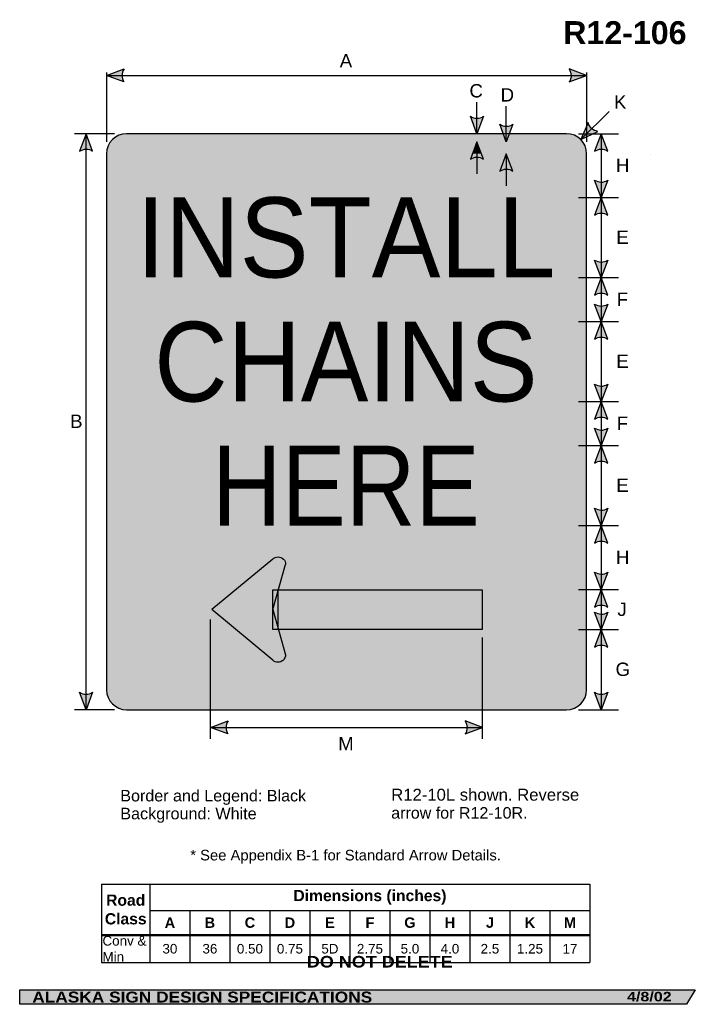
# Model space of a CAD drawing. Header units: feet. Extents: x 3.7 to 45.9, y 0.2 to 61.7.
import ezdxf
from ezdxf.enums import TextEntityAlignment as Align

# ---------------------------------------------------------------- set-up
doc = ezdxf.new("R2010")
doc.units = ezdxf.units.FT
doc.header["$MEASUREMENT"] = 0
doc.layers.add('Sign', color=7, linetype='Continuous')
doc.styles.add('ARIAL', font='arial.ttf')
doc.styles.add('ARIAL B', font='arialbd.ttf')
doc.styles.add('ARIAL BLACK B', font='ariblk.ttf')
doc.styles.add('ARIAL BLACK BI', font='ariblk.ttf')
doc.styles.add('FHWA SERIES D2000EX', font='txt')

# ---------------------------------------------------------------- blocks, each defined once
blk = doc.blocks.new('*T2')
at = {"color": 0, "linetype": 'ByBlock', "lineweight": -2, "transparency": 16777216}
for p, q in [((0, 0), (30.52488586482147, 0)), ((0, 0), (0, -4.906962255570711)), ((3.02488586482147, 0), (3.02488586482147, -4.906962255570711)), ((30.52488586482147, 0), (30.52488586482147, -4.906962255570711)), ((3.02488586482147, -1.640272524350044), (30.52488586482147, -1.640272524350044)), ((5.52488586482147, -1.640272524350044), (5.52488586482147, -4.906962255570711)), ((8.02488586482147, -1.640272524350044), (8.02488586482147, -4.906962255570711)), ((10.52488586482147, -1.640272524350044), (10.52488586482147, -4.906962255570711)), ((13.02488586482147, -1.640272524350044), (13.02488586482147, -4.906962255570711)), ((15.52488586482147, -1.640272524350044), (15.52488586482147, -4.906962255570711)), ((18.02488586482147, -1.640272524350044), (18.02488586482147, -4.906962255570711)), ((20.52488586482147, -1.640272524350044), (20.52488586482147, -4.906962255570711)), ((23.02488586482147, -1.640272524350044), (23.02488586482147, -4.906962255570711)), ((25.52488586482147, -1.640272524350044), (25.52488586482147, -4.906962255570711)), ((28.02488586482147, -1.640272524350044), (28.02488586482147, -4.906962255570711)), ((0, -3.176730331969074), (30.52488586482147, -3.176730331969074)), ((0, -4.906962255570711), (30.52488586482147, -4.906962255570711))]:
    blk.add_line(p, q, dxfattribs=at)
at = {"color": 18, "transparency": 16777216}
for s, insert, char_height, width, attachment_point, style in [('Road Class', (1.512442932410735, -1.588365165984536), 0.7, 2.90488586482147, 5, 'ARIAL B'), ('Dimensions (inches)', (16.77488586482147, -0.8201362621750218), 0.7, 27.38, 5, 'ARIAL B'), ('A', (4.27488586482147, -2.408501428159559), 0.65, 2.379999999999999, 5, 'ARIAL B'), ('B', (6.77488586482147, -2.408501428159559), 0.65, 2.379999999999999, 5, 'ARIAL B'), ('C', (9.27488586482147, -2.408501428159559), 0.65, 2.379999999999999, 5, 'ARIAL B'), ('D', (11.77488586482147, -2.408501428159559), 0.65, 2.379999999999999, 5, 'ARIAL B'), ('E', (14.27488586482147, -2.408501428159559), 0.65, 2.379999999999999, 5, 'ARIAL B'), ('F', (16.77488586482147, -2.408501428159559), 0.65, 2.379999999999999, 5, 'ARIAL B'), ('G', (19.27488586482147, -2.408501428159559), 0.65, 2.379999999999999, 5, 'ARIAL B'), ('H', (21.77488586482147, -2.408501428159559), 0.65, 2.379999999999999, 5, 'ARIAL B'), ('J', (24.27488586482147, -2.408501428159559), 0.65, 2.379999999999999, 5, 'ARIAL B'), ('K', (26.77488586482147, -2.408501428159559), 0.65, 2.379999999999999, 5, 'ARIAL B'), ('M', (29.27488586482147, -2.408501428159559), 0.65, 2.379999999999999, 5, 'ARIAL B'), ('Conv & Min', (0.0600000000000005, -4.041846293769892), 0.6, 2.90488586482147, 4, 'ARIAL'), ('30', (4.27488586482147, -4.041846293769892), 0.6, 2.379999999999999, 5, 'ARIAL'), ('36', (6.77488586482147, -4.041846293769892), 0.6, 2.379999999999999, 5, 'ARIAL'), ('0.50', (9.27488586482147, -4.041846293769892), 0.6, 2.379999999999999, 5, 'ARIAL'), ('0.75', (11.77488586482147, -4.041846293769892), 0.6, 2.379999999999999, 5, 'ARIAL'), ('5D', (14.27488586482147, -4.041846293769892), 0.6, 2.379999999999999, 5, 'ARIAL'), ('2.75', (16.77488586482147, -4.041846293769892), 0.6, 2.379999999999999, 5, 'ARIAL'), ('5.0', (19.27488586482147, -4.041846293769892), 0.6, 2.379999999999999, 5, 'ARIAL'), ('4.0', (21.77488586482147, -4.041846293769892), 0.6, 2.379999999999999, 5, 'ARIAL'), ('2.5', (24.27488586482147, -4.041846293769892), 0.6, 2.379999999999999, 5, 'ARIAL'), ('1.25', (26.77488586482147, -4.041846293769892), 0.6, 2.379999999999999, 5, 'ARIAL'), ('17', (29.27488586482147, -4.041846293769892), 0.6, 2.379999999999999, 5, 'ARIAL')]:
    blk.add_mtext(s, dxfattribs=dict(at, insert=insert, char_height=char_height, width=width, attachment_point=attachment_point, style=style))

msp = doc.modelspace()

# ---------------------------------------------------------------- hatches: boundary and pattern name
h = msp.add_hatch(color=256)
h.dxf.hatch_style = 1
edge = h.paths.add_edge_path()
edge.add_line((10.2157017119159, 57.80985783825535), (9.12717991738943, 58.22132244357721))
edge.add_line((9.12717991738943, 58.22132244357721), (10.22573424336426, 58.62776897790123))
edge.add_arc((10.82266568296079, 58.21142989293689), 0.7277811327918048, 145.1055563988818, 213.4889293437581)
h = msp.add_hatch(color=256)
h.dxf.hatch_style = 1
edge = h.paths.add_edge_path()
edge.add_line((38.03865812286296, 57.80985783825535), (39.12717991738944, 58.22132244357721))
edge.add_line((39.12717991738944, 58.22132244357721), (38.02862559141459, 58.62776897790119))
edge.add_arc((37.43169415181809, 58.21142989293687), 0.7277811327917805, -33.488929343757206, 34.89444360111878, ccw=False)
h = msp.add_hatch(color=256)
h.dxf.hatch_style = 1
edge = h.paths.add_edge_path()
edge.add_line((32.68839827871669, 55.6653567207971), (32.27802067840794, 54.57642465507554))
edge.add_line((32.27802067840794, 54.57642465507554), (31.87047753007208, 55.67457262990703))
edge.add_arc((32.28622042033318, 56.2719194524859), 0.7277811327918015, 235.1627615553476, 303.5461345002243)
h = msp.add_hatch(color=256)
h.dxf.hatch_style = 1
edge = h.paths.add_edge_path()
edge.add_line((34.52173160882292, 55.16210298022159), (34.11135400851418, 54.07317091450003))
edge.add_line((34.11135400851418, 54.07317091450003), (33.70381086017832, 55.17131888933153))
edge.add_arc((34.11955375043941, 55.7686657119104), 0.7277811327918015, 235.1627615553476, 303.5461345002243)
h = msp.add_hatch(color=256)
h.dxf.hatch_style = 1
edge = h.paths.add_edge_path()
edge.add_line((39.22327912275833, 55.27688352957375), (38.77274810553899, 54.20394148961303))
edge.add_line((38.77274810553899, 54.20394148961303), (39.82362810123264, 54.72131140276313))
edge.add_arc((39.93233099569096, 55.44092870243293), 0.72778113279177, 193.0266678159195, 261.4100407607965, ccw=False)
h = msp.add_hatch(color=256)
h.dxf.hatch_style = 1
edge = h.paths.add_edge_path()
edge.add_line((8.257181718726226, 53.48749258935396), (7.846804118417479, 54.57642465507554))
edge.add_line((7.846804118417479, 54.57642465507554), (7.439260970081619, 53.47827668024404))
edge.add_arc((7.855003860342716, 52.88092985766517), 0.7277811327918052, 56.453865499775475, 124.83723844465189, ccw=False)
h = msp.add_hatch(color=256)
h.dxf.hatch_style = 1
edge = h.paths.add_edge_path()
edge.add_line((40.44944008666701, 53.48749258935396), (40.03906248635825, 54.57642465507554))
edge.add_line((40.03906248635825, 54.57642465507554), (39.6315193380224, 53.47827668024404))
edge.add_arc((40.0472622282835, 52.88092985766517), 0.7277811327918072, 56.4538654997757, 124.83723844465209, ccw=False)
h = msp.add_hatch(color=256)
h.dxf.hatch_style = 1
edge = h.paths.add_edge_path()
edge.add_line((32.68058577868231, 52.98748563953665), (32.27020817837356, 54.0764177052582))
edge.add_line((32.27020817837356, 54.0764177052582), (31.8626650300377, 52.97826973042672))
edge.add_arc((32.2784079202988, 52.38092290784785), 0.7277811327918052, 56.4538654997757, 124.83723844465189, ccw=False)
h = msp.add_hatch(color=256)
h.dxf.hatch_style = 1
edge = h.paths.add_edge_path()
edge.add_line((34.51912744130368, 52.23814510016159), (34.10874984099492, 53.32707716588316))
edge.add_line((34.10874984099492, 53.32707716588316), (33.70120669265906, 52.22892919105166))
edge.add_arc((34.11694958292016, 51.63158236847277), 0.727781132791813, 56.453865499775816, 124.8372384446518, ccw=False)
h = msp.add_hatch(color=256)
h.dxf.hatch_style = 1
edge = h.paths.add_edge_path()
edge.add_line((40.44943936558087, 51.67205411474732), (40.03906176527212, 50.58312204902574))
edge.add_line((40.03906176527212, 50.58312204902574), (39.63151861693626, 51.68127002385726))
edge.add_arc((40.04726150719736, 52.27861684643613), 0.7277811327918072, 235.1627615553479, 303.546134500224)
h = msp.add_hatch(color=256)
h.dxf.hatch_style = 1
edge = h.paths.add_edge_path()
edge.add_line((40.44943936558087, 49.49418998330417), (40.03906176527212, 50.58312204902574))
edge.add_line((40.03906176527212, 50.58312204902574), (39.63151861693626, 49.48497407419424))
edge.add_arc((40.04726150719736, 48.88762725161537), 0.7277811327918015, 56.4538654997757, 124.8372384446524, ccw=False)
h = msp.add_hatch(color=256)
h.dxf.hatch_style = 1
edge = h.paths.add_edge_path()
edge.add_line((40.44943846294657, 46.67335620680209), (40.03906086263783, 45.58442414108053))
edge.add_line((40.03906086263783, 45.58442414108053), (39.63151771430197, 46.68257211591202))
edge.add_arc((40.04726060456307, 47.27991893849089), 0.7277811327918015, 235.1627615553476, 303.5461345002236)
h = msp.add_hatch(color=256)
h.dxf.hatch_style = 1
edge = h.paths.add_edge_path()
edge.add_line((40.44943846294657, 44.49549207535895), (40.03906086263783, 45.58442414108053))
edge.add_line((40.03906086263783, 45.58442414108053), (39.63151771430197, 44.48627616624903))
edge.add_arc((40.04726060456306, 43.88892934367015), 0.7277811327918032, 56.4538654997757, 124.83723844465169, ccw=False)
h = msp.add_hatch(color=256)
h.dxf.hatch_style = 1
edge = h.paths.add_edge_path()
edge.add_line((40.44943706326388, 43.92335377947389), (40.03905946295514, 42.83442171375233))
edge.add_line((40.03905946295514, 42.83442171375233), (39.63151631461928, 43.93256968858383))
edge.add_arc((40.04725920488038, 44.5299165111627), 0.7277811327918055, 235.1627615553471, 303.5461345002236)
h = msp.add_hatch(color=256)
h.dxf.hatch_style = 1
edge = h.paths.add_edge_path()
edge.add_line((40.4494379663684, 41.74549208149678), (40.03906036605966, 42.83442414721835))
edge.add_line((40.03906036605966, 42.83442414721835), (39.6315172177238, 41.73627617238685))
edge.add_arc((40.04726010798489, 41.13892934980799), 0.7277811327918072, 56.4538654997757, 124.83723844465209, ccw=False)
h = msp.add_hatch(color=256)
h.dxf.hatch_style = 1
edge = h.paths.add_edge_path()
edge.add_line((40.44943706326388, 38.9220541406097), (40.03905946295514, 37.83312207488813))
edge.add_line((40.03905946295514, 37.83312207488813), (39.63151631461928, 38.93127004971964))
edge.add_arc((40.04725920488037, 39.52861687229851), 0.7277811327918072, 235.1627615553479, 303.546134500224)
h = msp.add_hatch(color=256)
h.dxf.hatch_style = 1
edge = h.paths.add_edge_path()
edge.add_line((40.44943706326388, 36.74419000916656), (40.03905946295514, 37.83312207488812))
edge.add_line((40.03905946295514, 37.83312207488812), (39.63151631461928, 36.73497410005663))
edge.add_arc((40.04725920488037, 36.13762727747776), 0.7277811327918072, 56.4538654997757, 124.83723844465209, ccw=False)
h = msp.add_hatch(color=256)
h.dxf.hatch_style = 1
edge = h.paths.add_edge_path()
edge.add_line((40.44943656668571, 36.17205414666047), (40.03905896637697, 35.08312208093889))
edge.add_line((40.03905896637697, 35.08312208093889), (39.63151581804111, 36.1812700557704))
edge.add_arc((40.0472587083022, 36.77861687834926), 0.7277811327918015, 235.1627615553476, 303.5461345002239)
h = msp.add_hatch(color=256)
h.dxf.hatch_style = 1
edge = h.paths.add_edge_path()
edge.add_line((40.44943656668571, 33.99419001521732), (40.03905896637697, 35.08312208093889))
edge.add_line((40.03905896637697, 35.08312208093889), (39.63151581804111, 33.98497410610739))
edge.add_arc((40.0472587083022, 33.38762728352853), 0.7277811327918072, 56.4538654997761, 124.83723844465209, ccw=False)
h = msp.add_hatch(color=256)
h.dxf.hatch_style = 1
edge = h.paths.add_edge_path()
edge.add_line((40.44943566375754, 31.1717286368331), (40.03905806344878, 30.08279657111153))
edge.add_line((40.03905806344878, 30.08279657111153), (39.63151491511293, 31.18094454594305))
edge.add_arc((40.04725780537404, 31.77829136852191), 0.7277811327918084, 235.1627615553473, 303.5461345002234)
h = msp.add_hatch(color=256)
h.dxf.hatch_style = 1
edge = h.paths.add_edge_path()
edge.add_line((40.44943566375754, 28.99386450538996), (40.03905806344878, 30.08279657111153))
edge.add_line((40.03905806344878, 30.08279657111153), (39.63151491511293, 28.98464859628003))
edge.add_arc((40.04725780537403, 28.38730177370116), 0.7277811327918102, 56.453865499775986, 124.83723844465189, ccw=False)
h = msp.add_hatch(color=256)
h.dxf.hatch_style = 1
edge = h.paths.add_edge_path()
edge.add_line((40.44943494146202, 27.17172864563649), (40.03905734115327, 26.08279657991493))
edge.add_line((40.03905734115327, 26.08279657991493), (39.63151419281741, 27.18094455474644))
edge.add_arc((40.04725708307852, 27.77829137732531), 0.7277811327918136, 235.1627615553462, 303.5461345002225)
h = msp.add_hatch(color=256)
h.dxf.hatch_style = 1
edge = h.paths.add_edge_path()
edge.add_line((40.44943494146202, 24.99386451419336), (40.03905734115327, 26.08279657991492))
edge.add_line((40.03905734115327, 26.08279657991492), (39.63151419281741, 24.98464860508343))
edge.add_arc((40.04725708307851, 24.38730178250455), 0.727781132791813, 56.453865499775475, 124.8372384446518, ccw=False)
h = msp.add_hatch(color=256)
h.dxf.hatch_style = 1
edge = h.paths.add_edge_path()
edge.add_line((40.44943449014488, 24.67237969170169), (40.03905688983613, 23.58344762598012))
edge.add_line((40.03905688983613, 23.58344762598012), (39.63151374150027, 24.68159560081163))
edge.add_arc((40.04725663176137, 25.2789424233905), 0.7277811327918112, 235.1627615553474, 303.5461345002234)
h = msp.add_hatch(color=256)
h.dxf.hatch_style = 1
edge = h.paths.add_edge_path()
edge.add_line((40.44943449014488, 22.49451556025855), (40.03905688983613, 23.58344762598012))
edge.add_line((40.03905688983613, 23.58344762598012), (39.63151374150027, 22.48529965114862))
edge.add_arc((40.04725663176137, 21.88795282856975), 0.7277811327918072, 56.453865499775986, 124.83723844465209, ccw=False)
h = msp.add_hatch(color=256)
h.dxf.hatch_style = 1
edge = h.paths.add_edge_path()
edge.add_line((8.257181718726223, 19.66535672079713), (7.846804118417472, 18.57642465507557))
edge.add_line((7.846804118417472, 18.57642465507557), (7.439260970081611, 19.67457262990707))
edge.add_arc((7.85500386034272, 20.27191945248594), 0.7277811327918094, 235.1627615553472, 303.5461345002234)
h = msp.add_hatch(color=256)
h.dxf.hatch_style = 1
edge = h.paths.add_edge_path()
edge.add_line((40.44943358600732, 19.66535672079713), (40.03905598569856, 18.57642465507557))
edge.add_line((40.03905598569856, 18.57642465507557), (39.63151283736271, 19.67457262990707))
edge.add_arc((40.04725572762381, 20.27191945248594), 0.7277811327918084, 235.1627615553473, 303.5461345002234)
h = msp.add_hatch(color=256)
h.dxf.hatch_style = 1
edge = h.paths.add_edge_path()
edge.add_line((16.71570171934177, 17.06069523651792), (15.6271799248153, 17.47215984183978))
edge.add_line((15.6271799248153, 17.47215984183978), (16.72573425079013, 17.8786063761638))
edge.add_arc((17.32266569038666, 17.46226729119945), 0.7277811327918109, 145.1055563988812, 213.4889293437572)
h = msp.add_hatch(color=256)
h.dxf.hatch_style = 1
edge = h.paths.add_edge_path()
edge.add_line((31.53865810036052, 17.06069523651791), (32.627179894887, 17.47215984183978))
edge.add_line((32.627179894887, 17.47215984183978), (31.52862556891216, 17.87860637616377))
edge.add_arc((30.93169412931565, 17.46226729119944), 0.7277811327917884, -33.488929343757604, 34.894443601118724, ccw=False)
at = {"layer": 'Sign', "true_color": 0xffffff}
h = msp.add_hatch(color=7, dxfattribs=at)
edge = h.paths.add_edge_path(flags=0)
edge.add_spline(control_points=[(10.37717991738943, 54.57642465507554), (10.37717991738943, 54.57642465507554), (37.87717991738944, 54.57642465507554), (37.87717991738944, 54.57642465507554), (38.56707369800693, 54.57642465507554), (39.12717991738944, 54.01631843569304), (39.12717991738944, 53.32642465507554), (39.12717991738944, 53.32642465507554), (39.12717991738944, 19.82642465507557), (39.12717991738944, 19.82642465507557), (39.12717991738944, 19.13653087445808), (38.56707369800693, 18.57642465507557), (37.87717991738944, 18.57642465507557), (37.87717991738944, 18.57642465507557), (10.37717991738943, 18.57642465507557), (10.37717991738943, 18.57642465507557), (9.68728613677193, 18.57642465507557), (9.12717991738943, 19.13653087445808), (9.12717991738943, 19.82642465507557), (9.12717991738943, 19.82642465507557), (9.12717991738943, 53.32642465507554), (9.12717991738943, 53.32642465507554), (9.12717991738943, 54.01631843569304), (9.68728613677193, 54.57642465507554), (10.37717991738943, 54.57642465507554)], knot_values=[0, 0, 0, 0, 1, 1, 1, 2, 2, 2, 3, 3, 3, 4, 4, 4, 5, 5, 5, 6, 6, 6, 7, 7, 7, 8, 8, 8, 8], degree=3, periodic=0)
at = {"layer": 'Sign', "true_color": 0x000000}
h = msp.add_hatch(color=18, dxfattribs=at)
edge = h.paths.add_edge_path(flags=0)
edge.add_spline(control_points=[(10.62717991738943, 54.07642465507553), (10.62717991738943, 54.07642465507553), (37.62717991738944, 54.07642465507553), (37.62717991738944, 54.07642465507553), (38.17909494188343, 54.07642465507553), (38.62717991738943, 53.62833967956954), (38.62717991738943, 53.07642465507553), (38.62717991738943, 53.07642465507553), (38.62717991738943, 20.07642465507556), (38.62717991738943, 20.07642465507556), (38.62717991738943, 19.52450963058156), (38.17909494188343, 19.07642465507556), (37.62717991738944, 19.07642465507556), (37.62717991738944, 19.07642465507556), (10.62717991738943, 19.07642465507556), (10.62717991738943, 19.07642465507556), (10.07526489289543, 19.07642465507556), (9.62717991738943, 19.52450963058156), (9.62717991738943, 20.07642465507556), (9.62717991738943, 20.07642465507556), (9.62717991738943, 53.07642465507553), (9.62717991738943, 53.07642465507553), (9.62717991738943, 53.62833967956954), (10.07526489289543, 54.07642465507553), (10.62717991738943, 54.07642465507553)], knot_values=[0, 0, 0, 0, 1, 1, 1, 2, 2, 2, 3, 3, 3, 4, 4, 4, 5, 5, 5, 6, 6, 6, 7, 7, 7, 8, 8, 8, 8], degree=3, periodic=0)
at = {"layer": 'Sign', "true_color": 0xffffff}
msp.add_hatch(color=7, dxfattribs=at).paths.add_polyline_path([(32.27020817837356, 54.07641770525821), (32.55283644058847, 53.32646698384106), (31.99187189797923, 53.32642491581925)])
h = msp.add_hatch(color=7, dxfattribs=at)
edge = h.paths.add_edge_path(flags=0)
edge.add_spline(control_points=[(11.07717991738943, 53.32642465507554), (11.07717991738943, 53.32642465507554), (37.17717991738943, 53.32642465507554), (37.17717991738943, 53.32642465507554), (37.56352043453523, 53.32642465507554), (37.87717991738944, 53.01276517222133), (37.87717991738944, 52.62642465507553), (37.87717991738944, 52.62642465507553), (37.87717991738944, 20.52642465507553), (37.87717991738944, 20.52642465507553), (37.87717991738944, 20.14008413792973), (37.56352043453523, 19.82642465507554), (37.17717991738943, 19.82642465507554), (37.17717991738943, 19.82642465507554), (11.07717991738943, 19.82642465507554), (11.07717991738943, 19.82642465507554), (10.69083940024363, 19.82642465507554), (10.37717991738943, 20.14008413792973), (10.37717991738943, 20.52642465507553), (10.37717991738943, 20.52642465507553), (10.37717991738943, 52.62642465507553), (10.37717991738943, 52.62642465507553), (10.37717991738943, 53.01276517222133), (10.69083940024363, 53.32642465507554), (11.07717991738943, 53.32642465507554)], knot_values=[0, 0, 0, 0, 1, 1, 1, 2, 2, 2, 3, 3, 3, 4, 4, 4, 5, 5, 5, 6, 6, 6, 7, 7, 7, 8, 8, 8, 8], degree=3, periodic=0)
at = {"layer": 'Sign', "true_color": 0x000000}
for points in [[(16.06147459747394, 25.11082390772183), (19.55076493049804, 27.98262746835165), (20.35089640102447, 27.68460647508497), (19.15166509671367, 23.82929382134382)], [(19.51023178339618, 26.07135888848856), (32.59681048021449, 26.07135888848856), (32.59681048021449, 23.60141179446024), (19.51023178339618, 23.60141179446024)], [(15.64860239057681, 24.83270982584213), (16.16807538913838, 25.259069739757), (19.49441782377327, 24.83638534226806), (16.14357194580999, 24.43820438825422)], [(19.50451468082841, 21.65828874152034), (16.17204638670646, 24.46638334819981), (19.48491192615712, 24.91724670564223), (20.34246551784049, 22.0192307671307)], [(20.35232841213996, 21.97361134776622), (20.25201744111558, 22.02859094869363), (20.32996902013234, 22.08112020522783), (20.35447246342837, 21.9962770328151)], [(3.699686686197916, 1.066867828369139), (45.92097727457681, 1.066867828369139), (45.37503178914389, 0.1671574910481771), (3.701084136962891, 0.1671574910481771)]]:
    msp.add_hatch(color=18, dxfattribs=at).paths.add_polyline_path(points, flags=0)
h = msp.add_hatch(color=18, dxfattribs=at)
edge = h.paths.add_edge_path(flags=0)
edge.add_spline(control_points=[(19.51308801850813, 27.99158599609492), (19.69669346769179, 28.17519144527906), (19.99482212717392, 28.17519144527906), (20.17842757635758, 27.99158599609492), (20.27023030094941, 27.89978327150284), (20.31622391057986, 27.78874487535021), (20.31622391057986, 27.6589162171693), (20.31622391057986, 27.6589162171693), (19.84575779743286, 27.6589162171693), (19.84575779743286, 27.6589162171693), (19.84575779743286, 27.6589162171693), (19.51308801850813, 27.99158599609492), (19.51308801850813, 27.99158599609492)], knot_values=[0, 0, 0, 0, 1, 1, 1, 2, 2, 2, 3, 3, 3, 4, 4, 4, 4], degree=3, periodic=0)
h = msp.add_hatch(color=18, dxfattribs=at)
edge = h.paths.add_edge_path(flags=0)
edge.add_spline(control_points=[(20.31622391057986, 22.0133228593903), (20.31622391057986, 21.75366554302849), (20.10541511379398, 21.54285674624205), (19.84575779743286, 21.54285674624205), (19.7159291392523, 21.54285674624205), (19.60489074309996, 21.58885035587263), (19.51308801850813, 21.6806530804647), (19.51308801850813, 21.6806530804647), (19.84575779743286, 22.0133228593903), (19.84575779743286, 22.0133228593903), (19.84575779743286, 22.0133228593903), (20.31622391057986, 22.0133228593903), (20.31622391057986, 22.0133228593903)], knot_values=[0, 0, 0, 0, 1, 1, 1, 2, 2, 2, 3, 3, 3, 4, 4, 4, 4], degree=3, periodic=0)

# ---------------------------------------------------------------- linework, layer by layer
for p, q in [((8.812385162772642, 7.677744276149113), (39.33727102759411, 7.677744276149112)), ((8.812385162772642, 4.535549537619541), (39.33727102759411, 4.535549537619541)), ((8.812385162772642, 4.477410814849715), (39.33727102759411, 4.477410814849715))]:
    msp.add_line(p, q)
for points in [[(10.2157017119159, 57.80985783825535), (9.12717991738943, 58.22132244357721), (10.22573424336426, 58.62776897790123, 0.307560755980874), (10.2157017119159, 57.80985783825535, 4.141293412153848)], [(38.03865812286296, 57.80985783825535), (39.12717991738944, 58.22132244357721), (38.02862559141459, 58.62776897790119, -0.307560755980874), (38.03865812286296, 57.80985783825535, -4.141293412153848)], [(32.68839827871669, 55.6653567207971), (32.27802067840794, 54.57642465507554), (31.87047753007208, 55.67457262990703, 0.307560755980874), (32.68839827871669, 55.6653567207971, 4.141293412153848)], [(34.52173160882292, 55.16210298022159), (34.11135400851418, 54.07317091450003), (33.70381086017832, 55.17131888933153, 0.307560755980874), (34.52173160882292, 55.16210298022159, 4.141293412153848)], [(39.22327912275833, 55.27688352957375), (38.77274810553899, 54.20394148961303), (39.82362810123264, 54.72131140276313, -0.307560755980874), (39.22327912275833, 55.27688352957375, -4.141293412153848)], [(8.257181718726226, 53.48749258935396), (7.846804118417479, 54.57642465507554), (7.439260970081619, 53.47827668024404, -0.307560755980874), (8.257181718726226, 53.48749258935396, -4.141293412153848)], [(40.44944008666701, 53.48749258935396), (40.03906248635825, 54.57642465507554), (39.6315193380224, 53.47827668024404, -0.307560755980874), (40.44944008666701, 53.48749258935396, -4.141293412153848)], [(32.68058577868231, 52.98748563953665), (32.27020817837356, 54.0764177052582), (31.8626650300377, 52.97826973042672, -0.307560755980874), (32.68058577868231, 52.98748563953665, -4.141293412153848)], [(34.51912744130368, 52.23814510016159), (34.10874984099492, 53.32707716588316), (33.70120669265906, 52.22892919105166, -0.307560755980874), (34.51912744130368, 52.23814510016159, -4.141293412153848)], [(40.44943936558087, 51.67205411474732), (40.03906176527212, 50.58312204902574), (39.63151861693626, 51.68127002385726, 0.307560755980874), (40.44943936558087, 51.67205411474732, 4.141293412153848)], [(40.44943936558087, 49.49418998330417), (40.03906176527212, 50.58312204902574), (39.63151861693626, 49.48497407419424, -0.307560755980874), (40.44943936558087, 49.49418998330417, -4.141293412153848)], [(40.44943846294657, 46.67335620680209), (40.03906086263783, 45.58442414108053), (39.63151771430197, 46.68257211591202, 0.307560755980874), (40.44943846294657, 46.67335620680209, 4.141293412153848)], [(40.44943846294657, 44.49549207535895), (40.03906086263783, 45.58442414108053), (39.63151771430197, 44.48627616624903, -0.307560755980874), (40.44943846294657, 44.49549207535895, -4.141293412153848)], [(40.44943706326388, 43.92335377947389), (40.03905946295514, 42.83442171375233), (39.63151631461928, 43.93256968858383, 0.307560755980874), (40.44943706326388, 43.92335377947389, 4.141293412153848)], [(40.4494379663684, 41.74549208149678), (40.03906036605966, 42.83442414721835), (39.6315172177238, 41.73627617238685, -0.307560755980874), (40.4494379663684, 41.74549208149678, -4.141293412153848)], [(40.44943706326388, 38.9220541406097), (40.03905946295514, 37.83312207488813), (39.63151631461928, 38.93127004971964, 0.307560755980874), (40.44943706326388, 38.9220541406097, 4.141293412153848)], [(40.44943706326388, 36.74419000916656), (40.03905946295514, 37.83312207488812), (39.63151631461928, 36.73497410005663, -0.307560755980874), (40.44943706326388, 36.74419000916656, -4.141293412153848)], [(40.44943656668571, 36.17205414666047), (40.03905896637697, 35.08312208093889), (39.63151581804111, 36.1812700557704, 0.307560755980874), (40.44943656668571, 36.17205414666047, 4.141293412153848)], [(40.44943656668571, 33.99419001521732), (40.03905896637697, 35.08312208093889), (39.63151581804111, 33.98497410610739, -0.307560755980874), (40.44943656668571, 33.99419001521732, -4.141293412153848)], [(40.44943566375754, 31.1717286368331), (40.03905806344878, 30.08279657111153), (39.63151491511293, 31.18094454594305, 0.307560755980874), (40.44943566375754, 31.1717286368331, 4.141293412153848)], [(40.44943566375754, 28.99386450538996), (40.03905806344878, 30.08279657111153), (39.63151491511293, 28.98464859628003, -0.307560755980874), (40.44943566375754, 28.99386450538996, -4.141293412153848)], [(40.44943494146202, 27.17172864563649), (40.03905734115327, 26.08279657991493), (39.63151419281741, 27.18094455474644, 0.307560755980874), (40.44943494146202, 27.17172864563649, 4.141293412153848)], [(40.44943494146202, 24.99386451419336), (40.03905734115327, 26.08279657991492), (39.63151419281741, 24.98464860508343, -0.307560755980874), (40.44943494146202, 24.99386451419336, -4.141293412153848)], [(40.44943449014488, 24.67237969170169), (40.03905688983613, 23.58344762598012), (39.63151374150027, 24.68159560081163, 0.307560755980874), (40.44943449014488, 24.67237969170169, 4.141293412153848)], [(40.44943449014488, 22.49451556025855), (40.03905688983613, 23.58344762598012), (39.63151374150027, 22.48529965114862, -0.307560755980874), (40.44943449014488, 22.49451556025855, -4.141293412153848)], [(8.257181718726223, 19.66535672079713), (7.846804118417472, 18.57642465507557), (7.439260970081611, 19.67457262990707, 0.307560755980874), (8.257181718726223, 19.66535672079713, 4.141293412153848)], [(40.44943358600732, 19.66535672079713), (40.03905598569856, 18.57642465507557), (39.63151283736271, 19.67457262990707, 0.307560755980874), (40.44943358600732, 19.66535672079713, 4.141293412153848)], [(16.71570171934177, 17.06069523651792), (15.6271799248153, 17.47215984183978), (16.72573425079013, 17.8786063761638, 0.307560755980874), (16.71570171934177, 17.06069523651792, 4.141293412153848)], [(31.53865810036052, 17.06069523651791), (32.627179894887, 17.47215984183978), (31.52862556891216, 17.87860637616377, -0.307560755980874), (31.53865810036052, 17.06069523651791, -4.141293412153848)]]:
    msp.add_lwpolyline(points, format="xyb")
at = {"layer": 'Sign', "color": 18, "lineweight": -3, "true_color": 0x000000}
for p, q in [((9.12717991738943, 58.39413297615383), (9.12717991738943, 54.0764246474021)), ((9.12717991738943, 58.22132244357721), (39.12717991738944, 58.22132244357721)), ((39.12717991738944, 58.39642464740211), (39.12717991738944, 54.0764246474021)), ((32.27802067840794, 54.57642465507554), (32.27802067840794, 56.54712924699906)), ((34.11135400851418, 54.07317091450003), (34.11135400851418, 56.30516293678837)), ((38.77274810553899, 54.20394148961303), (40.54051505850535, 55.97170844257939)), ((9.62805411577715, 54.57642465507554), (7.128054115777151, 54.57642465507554)), ((7.846804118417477, 18.57642465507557), (7.846804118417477, 54.57642465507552)), ((38.62499998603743, 54.57642465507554), (41.12499998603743, 54.57642465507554)), ((40.03906248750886, 54.58279653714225), (40.03905598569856, 18.57642465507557)), ((32.27020817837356, 54.07641770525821), (32.27020817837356, 52.07641770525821)), ((34.10874984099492, 53.32707716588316), (34.10874984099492, 51.32707716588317)), ((38.62695310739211, 50.58312204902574), (41.1269531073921, 50.58312204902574)), ((38.62695310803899, 45.58442414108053), (41.12695310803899, 45.58442414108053)), ((38.62565102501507, 42.83442414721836), (41.12565102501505, 42.83442414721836)), ((38.62630206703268, 37.83312207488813), (41.12630206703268, 37.83312207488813)), ((38.62499998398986, 35.08312208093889), (41.12499998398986, 35.08312208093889)), ((38.62434894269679, 30.08279657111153), (41.12434894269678, 30.08279657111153)), ((19.51266778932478, 27.99200622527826), (15.70941973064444, 24.8361195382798)), ((19.5098449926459, 24.8361195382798), (20.31622391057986, 27.6589162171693)), ((19.86269457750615, 23.60161645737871), (19.86269457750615, 26.07156355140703)), ((38.62434894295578, 26.08279657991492), (41.12434894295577, 26.08279657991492)), ((19.51266778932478, 21.68023285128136), (15.70941973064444, 24.8361195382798)), ((19.5098449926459, 24.8361195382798), (20.31622391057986, 22.0133228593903)), ((15.6271799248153, 16.76148409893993), (15.6271799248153, 24.2259521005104)), ((38.62434894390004, 23.58344762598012), (41.12434894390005, 23.58344762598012)), ((32.627179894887, 16.76148409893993), (32.627179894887, 23.08343148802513)), ((9.62805411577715, 18.57642465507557), (7.128054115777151, 18.57642465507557)), ((38.62499998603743, 18.57642465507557), (41.12499998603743, 18.57642465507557)), ((15.62717991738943, 17.47215984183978), (32.62717991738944, 17.47215984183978))]:
    msp.add_line(p, q, dxfattribs=at)
at = {"layer": 'Sign'}
msp.add_line((43.12549209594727, 53.28188578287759), (43.12549209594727, 53.28188578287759), dxfattribs=at)
at = {"layer": 'Sign', "color": 250, "lineweight": -3, "true_color": 0x1f1a17}
msp.add_line((43.12549209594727, 53.28188578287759), (43.12549209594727, 53.28188578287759), dxfattribs=at)
at = {"layer": 'Sign', "color": 18, "lineweight": -3, "true_color": 0x000000}
msp.add_lwpolyline([(19.51023178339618, 26.07135888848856), (32.59681048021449, 26.07135888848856), (32.59681048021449, 23.60141179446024), (19.51023178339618, 23.60141179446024)], close=True, dxfattribs=at)
at = {"layer": 'Sign', "color": 250, "lineweight": -3, "true_color": 0x1f1a17}
msp.add_lwpolyline([(3.699686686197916, 1.066867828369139), (45.92097727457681, 1.066867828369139), (45.37503178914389, 0.1671574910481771), (3.701084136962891, 0.1671574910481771)], close=True, dxfattribs=at)
at = {"layer": 'Sign', "color": 18, "lineweight": -3, "true_color": 0x000000}
for points, knots in [([(10.37717991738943, 54.57642465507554), (10.37717991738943, 54.57642465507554), (37.87717991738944, 54.57642465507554), (37.87717991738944, 54.57642465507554), (38.56707369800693, 54.57642465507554), (39.12717991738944, 54.01631843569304), (39.12717991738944, 53.32642465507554), (39.12717991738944, 53.32642465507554), (39.12717991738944, 19.82642465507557), (39.12717991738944, 19.82642465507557), (39.12717991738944, 19.13653087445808), (38.56707369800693, 18.57642465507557), (37.87717991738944, 18.57642465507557), (37.87717991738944, 18.57642465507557), (10.37717991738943, 18.57642465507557), (10.37717991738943, 18.57642465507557), (9.68728613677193, 18.57642465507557), (9.12717991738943, 19.13653087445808), (9.12717991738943, 19.82642465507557), (9.12717991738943, 19.82642465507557), (9.12717991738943, 53.32642465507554), (9.12717991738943, 53.32642465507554), (9.12717991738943, 54.01631843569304), (9.68728613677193, 54.57642465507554), (10.37717991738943, 54.57642465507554)], [0, 0, 0, 0, 1, 1, 1, 2, 2, 2, 3, 3, 3, 4, 4, 4, 5, 5, 5, 6, 6, 6, 7, 7, 7, 8, 8, 8, 8]), ([(19.51308801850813, 27.99158599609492), (19.69669346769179, 28.17519144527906), (19.99482212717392, 28.17519144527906), (20.17842757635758, 27.99158599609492), (20.27023030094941, 27.89978327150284), (20.31622391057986, 27.78874487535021), (20.31622391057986, 27.6589162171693)], [0, 0, 0, 0, 1, 1, 1, 2, 2, 2, 2]), ([(20.31622391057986, 22.0133228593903), (20.31622391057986, 21.75366554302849), (20.10541511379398, 21.54285674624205), (19.84575779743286, 21.54285674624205), (19.7159291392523, 21.54285674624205), (19.60489074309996, 21.58885035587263), (19.51308801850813, 21.6806530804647)], [0, 0, 0, 0, 1, 1, 1, 2, 2, 2, 2])]:
    msp.add_open_spline(points, degree=3, knots=knots, dxfattribs=at)

# ---------------------------------------------------------------- block references
msp.add_blockref('*T2', (8.812385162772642, 7.677744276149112))

# ---------------------------------------------------------------- texts
at = {"layer": 'Sign', "color": 18, "true_color": 0x000000}
for s, height, style, p, p2 in [('R12-106', 1.436888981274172, 'ARIAL B', (37.66992543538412, 60.17263982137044), (45.3699253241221, 60.17263982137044)), ('A', 0.8370513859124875, 'ARIAL', (23.6983210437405, 58.72036954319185), (24.47998771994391, 58.72036954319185)), ('C', 0.8326166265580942, 'ARIAL', (31.80667301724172, 56.84217951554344), (32.64667301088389, 56.84217951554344)), ('D', 0.8326166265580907, 'ARIAL', (33.75458968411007, 56.58697118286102), (34.59458967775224, 56.58697118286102)), ('K', 0.8388897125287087, 'ARIAL', (40.83792301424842, 56.13384618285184), (41.61958969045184, 56.13384618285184)), ('H', 0.8326166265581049, 'ARIAL', (40.96051324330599, 52.18612987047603), (41.80051323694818, 52.18612987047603)), ('INSTALL', 5.00594908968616, 'FHWA SERIES D2000EX', (11.0004715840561, 45.59262209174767), (37.17055526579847, 45.59262209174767)), ('E', 0.8388897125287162, 'ARIAL', (40.98134657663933, 47.68612988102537), (41.76301325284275, 47.68612988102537)), ('F', 0.8339754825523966, 'ARIAL', (41.00634657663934, 43.81112988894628), (41.7180132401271, 43.81112988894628)), ('CHAINS', 4.978073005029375, 'FHWA SERIES D2000EX', (12.11113825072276, 37.84270543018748), (36.05988811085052, 37.84270543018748)), ('E', 0.8388897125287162, 'ARIAL', (40.98134657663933, 39.93612989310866), (41.76301325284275, 39.93612989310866)), ('B', 0.8388897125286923, 'ARIAL', (6.848339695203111, 36.18601842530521), (7.630006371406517, 36.18601842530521)), ('F', 0.8339754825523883, 'ARIAL', (41.00634657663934, 36.06112990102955), (41.71801324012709, 36.06112990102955)), ('HERE', 4.994108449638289, 'FHWA SERIES D2000EX', (15.72080491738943, 30.08749710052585), (32.45022176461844, 30.08749710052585)), ('E', 0.8388897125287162, 'ARIAL', (40.98134657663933, 32.18612991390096), (41.76301325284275, 32.18612991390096)), ('H', 0.8326166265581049, 'ARIAL', (40.96051324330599, 27.68612992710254), (41.80051323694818, 27.68612992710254)), ('J', 0.8351236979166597, 'ARIAL', (41.05217990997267, 24.43612993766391), (41.635513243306, 24.43612993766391)), ('G', 0.8374513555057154, 'ARIAL', (40.935513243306, 20.68612994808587), (41.84551324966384, 20.68612994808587)), ('M', 0.8321082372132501, 'ARIAL', (23.60134658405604, 16.04725799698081), (24.56967990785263, 16.04725799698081)), ('Border and Legend: Black', 0.7187002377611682, 'ARIAL', (9.988600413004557, 12.84758096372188), (21.59859975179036, 12.84758096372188)), ('R12-10L shown. Reverse', 0.7454022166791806, 'ARIAL', (26.91669718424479, 12.89305596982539), (38.6666970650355, 12.89305596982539)), ('Background: White', 0.7218586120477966, 'ARIAL', (9.988600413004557, 11.72758096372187), (18.50860011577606, 11.72758096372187)), ('arrow for R12-10R.', 0.717257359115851, 'ARIAL', (26.91669718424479, 11.77305596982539), (35.43669694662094, 11.77305596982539)), ('* See Appendix B-1 for Standard Arrow Details.', 0.66138769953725, 'ARIAL', (14.35816175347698, 9.159604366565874), (33.77119907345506, 9.159604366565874))]:
    msp.add_text(s, height=height, dxfattribs=dict(at, style=style)).set_placement(p, p2, align=Align.ALIGNED)
at = {"layer": 'Sign', "color": 7, "true_color": 0xffffff}
for s, height, style, p, p2 in [('DO NOT DELETE', 0.7246084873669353, 'ARIAL BLACK B', (21.64574686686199, 2.466224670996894), (30.75574620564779, 2.466224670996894)), ('ALASKA SIGN DESIGN SPECIFICATIONS', 0.685178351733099, 'ARIAL BLACK BI', (4.485322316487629, 0.2754335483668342), (25.72865549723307, 0.2754335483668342)), ('4/8/02', 0.5919046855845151, 'ARIAL BLACK BI', (41.65389251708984, 0.3521690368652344), (44.44222386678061, 0.3521690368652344))]:
    msp.add_text(s, height=height, dxfattribs=dict(at, style=style)).set_placement(p, p2, align=Align.ALIGNED)

doc.saveas('drawing.dxf')
